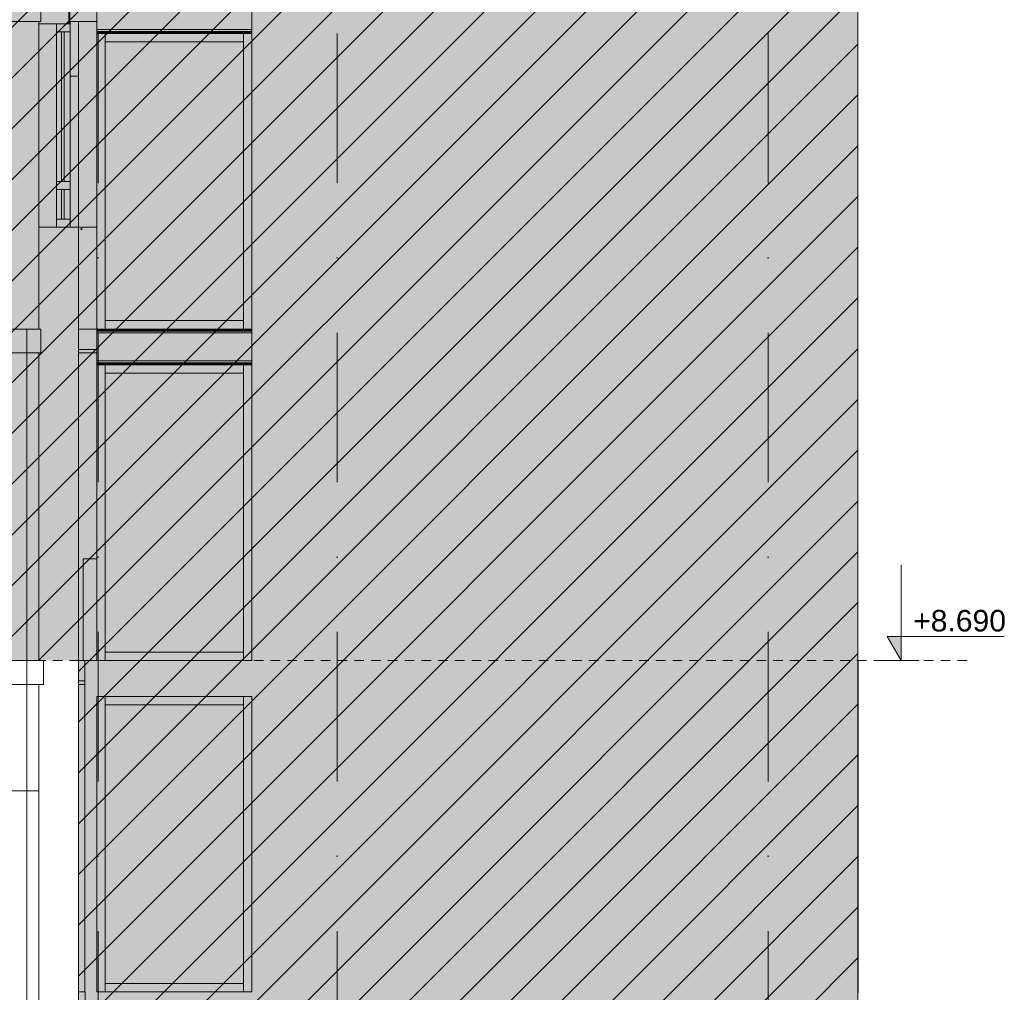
# Model space of a CAD drawing. Header units: millimetres. Extents: x -194 to 1012562, y 0 to 44349.
# Tile 74 of 97: x 358032 to 366261, y 12217 to 20345. Entities that reach past the tile are written whole.
import ezdxf
from ezdxf.enums import TextEntityAlignment as Align

# ---------------------------------------------------------------- set-up
doc = ezdxf.new("R2010")
doc.units = ezdxf.units.MM
doc.header["$MEASUREMENT"] = 0
doc.linetypes.add('streep-punt', pattern=[2500, 1250, -625, 0, -625])
doc.linetypes.add('Super Small Dashed', pattern=[140, 80, -60])
for name, color, linetype in [('21_0 NC Buitenwanden', 7, 'Continuous'), ('21_1 C Buitenwanden', 7, 'Continuous'), ('23 Vloeren', 7, 'Continuous'), ('23 Vloeren Laagscheidingslijnen', 7, 'Continuous'), ('28 Draagconstructies', 7, 'Continuous'), ('Maatvoering 1_ 100', 7, 'Continuous'), ('Maatvoering 1_ 100 2D arcering', 7, 'Continuous'), ('New_0 2D arcering', 7, 'Continuous'), ('New_65 WBDBO', 7, 'Continuous'), ('New_A-WALL-____-OTLN.IFC Model', 7, 'Continuous'), ('New_IFC Appartementen', 7, 'Continuous'), ('Ramen', 7, 'Continuous'), ('Stramien', 7, 'Continuous')]:
    doc.layers.add(name, color=color, linetype=linetype)
doc.styles.add('GENERATED_STYLE_1', font='arial.ttf')
doc.linetypes.add('BRA - WBDBO  30', pattern='A,0,[2,DO.114 Doorsnedes1.Shx,S=27.777778,R=0,X=0,Y=-1.22125e-15],-3500,0', length=3500)
doc.dimstyles.new('GENERATED_STYLE__1', dxfattribs={"dimtxt": 179.999995, "dimasz": 142.5, "dimexe": 0.18, "dimexo": 0.0625, "dimgap": 0, "dimtad": 1, "dimdec": 0, "dimzin": 0, "dimdsep": 46, "dimtxsty": 'GENERATED_STYLE_1', "dimblk": 'ARROWHEAD_11', "dimblk1": 'ARROWHEAD_11', "dimblk2": 'ARROWHEAD_11', "dimcen": 0.09, "dimse1": 1, "dimse2": 1, "dimclrd": 2, "dimclre": 2, "dimclrt": 2, "dimadec": 1, "dimazin": 0, "dimtfac": 1, "dimtdec": 4, "dimtmove": 0, "dimatfit": 3, "dimfxl": 1, "dimtolj": 1, "dimtzin": 0, "dimarcsym": 0})

# ---------------------------------------------------------------- blocks, each defined once
blk = doc.blocks.new('Section Element_1411_2', base_point=(328286.5, 6300))
at = {"layer": '21_0 NC Buitenwanden', "color": 2, "linetype": 'Continuous', "lineweight": 0}
for p, q in [((358541, 18610), (358522.5, 18610)), ((358550.5, 18608.3), (358541, 18610)), ((358542.5, 18595.8), (358542.5, 18598.1)), ((358542.5, 18598.1), (358550.5, 18593.5)), ((358550.5, 18593.5), (358550.5, 18608.3)), ((358552.5, 18610), (358552.5, 18590)), ((358677.5, 18610), (358552.5, 18610)), ((358552.5, 18590), (358542.5, 18595.8))]:
    blk.add_line(p, q, dxfattribs=at)
blk = doc.blocks.new('Section Element_1425_2', base_point=(328286.5, 6300))
at = {"layer": '21_0 NC Buitenwanden', "color": 1, "linetype": 'Continuous', "lineweight": 0}
for p, q in [((358522.5, 20530), (358522.5, 20440)), ((358192.5, 20330), (358192.5, 20310)), ((358192.5, 18610), (358192.5, 17760)), ((358522.5, 18610), (358522.5, 17760))]:
    blk.add_line(p, q, dxfattribs=at)
at = {"layer": '21_0 NC Buitenwanden', "color": 2, "linetype": 'Continuous', "lineweight": 0}
blk.add_line((358522.5, 20330), (358522.5, 19873), dxfattribs=at)
at = {"layer": '21_0 NC Buitenwanden', "color": 1, "linetype": 'Continuous', "lineweight": 0, "flags": 128}
for points in [[(358522.5, 20440), (358451.5, 20440), (358441.5, 20440)], [(358441.5, 20310), (358338.5, 20310), (358192.5, 20310)], [(358522.5, 18610), (358452.5, 18610), (358338.5, 18610), (358192.5, 18610)]]:
    blk.add_lwpolyline(points, dxfattribs=at)
blk = doc.blocks.new('Section Element_1426_2', base_point=(328286.5, 6300))
at = {"layer": 'Ramen', "color": 2, "linetype": 'Continuous', "lineweight": 0}
for q in [(358452.5, 19873), (358522.5, 18610)]:
    blk.add_line((358522.5, 19873), q, dxfattribs=at)
blk = doc.blocks.new('Section Element_1427_2', base_point=(328286.5, 6300))
at = {"layer": '23 Vloeren', "color": 3, "linetype": 'Continuous', "lineweight": 0}
for p, q in [((358192.5, 14990), (352036.5, 14990)), ((352236.5, 14790), (352036.5, 14790)), ((354378.5, 14790), (352636.5, 14790)), ((354872.5, 14790), (354778.5, 14790)), ((356762.5, 14790), (354972.5, 14790)), ((358192.5, 14790), (356862.5, 14790))]:
    blk.add_line(p, q, dxfattribs=at)
at = {"layer": '23 Vloeren', "color": 1, "linetype": 'Continuous', "lineweight": 0}
blk.add_line((358522.5, 14790), (358577.6, 14790), dxfattribs=at)
at = {"layer": '23 Vloeren Laagscheidingslijnen', "color": 3, "linetype": 'Continuous', "lineweight": 0}
for p, q in [((352036.5, 14990), (352036.5, 14790)), ((358231.5, 14990), (358192.5, 14990)), ((358231.5, 14990), (358231.5, 14790)), ((352636.5, 14790), (352236.5, 14790)), ((354778.5, 14790), (354378.5, 14790)), ((354972.5, 14790), (354872.5, 14790)), ((356862.5, 14790), (356762.5, 14790)), ((358231.5, 14790), (358192.5, 14790))]:
    blk.add_line(p, q, dxfattribs=at)
blk = doc.blocks.new('Section Element_1432_2', base_point=(328286.5, 6300))
at = {"layer": '21_0 NC Buitenwanden', "color": 1, "linetype": 'Continuous', "lineweight": 0}
for p, q in [((358522.5, 17760), (358522.5, 14990)), ((358192.5, 17560), (358192.5, 14990))]:
    blk.add_line(p, q, dxfattribs=at)
blk = doc.blocks.new('Section Element_1435_2', base_point=(328286.5, 6300))
at = {"layer": '23 Vloeren', "color": 1, "linetype": 'Continuous', "lineweight": 0}
for p, q in [((349712.5, 17760), (350532.5, 17760)), ((349712.5, 17560), (349712.5, 17760)), ((350532.5, 17560), (350532.5, 17760)), ((358522.5, 17560), (358677.5, 17560))]:
    blk.add_line(p, q, dxfattribs=at)
at = {"layer": '23 Vloeren', "color": 3, "linetype": 'Continuous', "lineweight": 0}
for p, q in [((352036.5, 17760), (352036.5, 17560)), ((352166.5, 17760), (352166.4, 17760)), ((358192.5, 17760), (352184.5, 17760)), ((358192.5, 17560), (352036.5, 17560))]:
    blk.add_line(p, q, dxfattribs=at)
at = {"layer": '23 Vloeren Laagscheidingslijnen', "color": 3, "linetype": 'Continuous', "lineweight": 0}
for p, q in [((352166.4, 17760), (352036.5, 17760)), ((352184.5, 17760), (352166.5, 17760)), ((358207.6, 17760), (358192.5, 17760)), ((358207.6, 17760), (358207.6, 17560)), ((358207.6, 17560), (358192.5, 17560))]:
    blk.add_line(p, q, dxfattribs=at)
blk = doc.blocks.new('Section Element_1438_2', base_point=(328286.5, 6300))
at = {"layer": '21_0 NC Buitenwanden', "color": 2, "linetype": 'Continuous', "lineweight": 0}
blk.add_line((358192.5, 18610), (358192.5, 20310), dxfattribs=at)
blk = doc.blocks.new('Section Element_1439_2', base_point=(328286.5, 6300))
at = {"layer": '23 Vloeren', "color": 3, "linetype": 'Continuous', "lineweight": 0}
for p, q in [((352036.5, 20530), (352036.5, 20330)), ((352166.5, 20530), (352166.4, 20530)), ((354376.5, 20530), (352184.5, 20530)), ((358192.5, 20530), (354526.5, 20530)), ((358192.5, 20330), (352036.5, 20330))]:
    blk.add_line(p, q, dxfattribs=at)
at = {"layer": '23 Vloeren', "color": 1, "linetype": 'Continuous', "lineweight": 0}
for p, q in [((358451.5, 20330), (358452.5, 20330)), ((358452.5, 20330), (358677.5, 20330))]:
    blk.add_line(p, q, dxfattribs=at)
at = {"layer": '23 Vloeren Laagscheidingslijnen', "color": 3, "linetype": 'Continuous', "lineweight": 0}
for p, q in [((352166.4, 20530), (352036.5, 20530)), ((352184.5, 20530), (352166.5, 20530)), ((354526.5, 20530), (354376.5, 20530)), ((358207.6, 20530), (358192.5, 20530)), ((358207.6, 20530), (358207.6, 20330)), ((358207.6, 20330), (358192.5, 20330))]:
    blk.add_line(p, q, dxfattribs=at)
blk = doc.blocks.new('Section Element_1473_2', base_point=(328286.5, 6300))
at = {"layer": '21_1 C Buitenwanden', "color": 1, "linetype": 'Continuous', "lineweight": 0}
for p, q in [((358522.5, 14990), (358522.5, 10370)), ((358192.5, 14790), (358192.5, 10450)), ((358522.5, 10350), (358432.5, 10350))]:
    blk.add_line(p, q, dxfattribs=at)
blk = doc.blocks.new('Section Element_1476_2', base_point=(328286.5, 6300))
at = {"layer": '28 Draagconstructies', "color": 1, "linetype": 'Continuous', "lineweight": 0}
blk.add_line((358192.5, 13900), (357302.5, 13900), dxfattribs=at)
blk = doc.blocks.new('Section Element_1489_2', base_point=(328286.5, 6300))
at = {"layer": '21_0 NC Buitenwanden', "color": 2, "linetype": 'Continuous', "lineweight": 0}
blk.add_line((358452.5, 20310), (358452.5, 20330), dxfattribs=at)
blk = doc.blocks.new('Section Element_1515_2', base_point=(328286.5, 6300))
at = {"layer": 'Ramen', "color": 1, "linetype": 'Continuous', "lineweight": 0}
for p, q in [((358441.5, 20440), (358441.5, 20310)), ((358451.5, 20440), (358451.5, 20310)), ((358338.5, 20310), (358338.5, 20243)), ((358452.5, 20310), (358452.5, 20243)), ((358338.5, 20243), (358338.5, 18993.5)), ((358452.5, 20243), (358338.5, 20243)), ((358382.5, 20243), (358382.5, 18993.5)), ((358402.5, 18993.5), (358402.5, 20243)), ((358452.5, 20243), (358452.5, 18993.5)), ((358338.5, 18993.5), (358338.5, 18926.5)), ((358452.5, 18993.5), (358338.5, 18993.5)), ((358338.5, 18926.5), (358338.5, 18677)), ((358452.5, 18926.5), (358338.5, 18926.5)), ((358382.5, 18926.5), (358382.5, 18677)), ((358402.5, 18677), (358402.5, 18926.5)), ((358452.5, 18993.5), (358452.5, 18926.5)), ((358452.5, 18926.5), (358452.5, 18677)), ((358338.5, 18677), (358338.5, 18610)), ((358452.5, 18677), (358338.5, 18677)), ((358452.5, 18677), (358452.5, 18610))]:
    blk.add_line(p, q, dxfattribs=at)
at = {"layer": 'Ramen', "color": 1, "linetype": 'Continuous', "lineweight": 0, "flags": 128}
blk.add_lwpolyline([(358452.5, 20310), (358451.5, 20310), (358441.5, 20310)], dxfattribs=at)
blk = doc.blocks.new('Section Element_1536_2', base_point=(328286.5, 6300))
at = {"layer": '21_0 NC Buitenwanden', "color": 2, "linetype": 'Continuous', "lineweight": 0}
for p in [(358677.5, 15840), (358561.5, 14990)]:
    blk.add_line(p, (358561.5, 15840), dxfattribs=at)
blk = doc.blocks.new('Section Element_1619_2', base_point=(328286.5, 6300))
at = {"layer": 'New_IFC Appartementen', "color": 2, "linetype": 'Continuous', "lineweight": 0}
blk.add_line((365037.5, 12220), (365037.5, 9450), dxfattribs=at)
blk = doc.blocks.new('Section Element_1622_2', base_point=(328286.5, 6300))
at = {"layer": 'New_IFC Appartementen', "color": 2, "linetype": 'Continuous', "lineweight": 0}
for p, q in [((358580, 9450), (358580, 12220)), ((359971.5, 12220), (358677.5, 12220))]:
    blk.add_line(p, q, dxfattribs=at)
blk = doc.blocks.new('Section Element_1626_2', base_point=(328286.5, 6300))
at = {"layer": 'New_IFC Appartementen', "color": 2, "linetype": 'Continuous', "lineweight": 0}
for p, q in [((365037.5, 14990), (365037.5, 12220)), ((365037.5, 12220), (365036.5, 12220))]:
    blk.add_line(p, q, dxfattribs=at)
blk = doc.blocks.new('Section Element_1627_2', base_point=(328286.5, 6300))
at = {"layer": 'New_IFC Appartementen', "color": 2, "linetype": 'Continuous', "lineweight": 0}
for p, q in [((365038.5, 14984.1), (365038.5, 14695.9)), ((365038.5, 14690), (365038.5, 12220))]:
    blk.add_line(p, q, dxfattribs=at)
blk = doc.blocks.new('Section Element_1652_2', base_point=(328286.5, 6300))
at = {"layer": 'New_IFC Appartementen', "color": 9, "linetype": 'Continuous', "lineweight": 0}
blk.add_line((358577.5, 13850), (358577.5, 12220), dxfattribs=at)
blk = doc.blocks.new('Section Element_1653_2', base_point=(328286.5, 6300))
at = {"layer": 'New_IFC Appartementen', "color": 1, "linetype": 'Continuous', "lineweight": 0}
for p, q in [((358522.5, 12220), (358577.5, 12220)), ((358522.5, 12050), (358577.5, 12050))]:
    blk.add_line(p, q, dxfattribs=at)
blk = doc.blocks.new('Section Element_1654_2', base_point=(328286.5, 6300))
at = {"layer": 'New_IFC Appartementen', "color": 2, "linetype": 'Continuous', "lineweight": 0}
for p, q in [((359971.5, 14990), (358577.6, 14990)), ((358577.6, 12220), (358577.6, 14990)), ((358580, 12220), (358577.6, 12220))]:
    blk.add_line(p, q, dxfattribs=at)
blk = doc.blocks.new('Section Element_1655_2', base_point=(328286.5, 6300))
at = {"layer": 'New_A-WALL-____-OTLN.IFC Model', "color": 1, "linetype": 'Continuous', "lineweight": 0}
for p, q in [((358677.5, 14690), (359971.5, 14690)), ((358677.5, 12220), (358677.5, 14690)), ((359971.5, 14690), (359971.5, 12220))]:
    blk.add_line(p, q, dxfattribs=at)
blk = doc.blocks.new('Section Element_1656_2', base_point=(328286.5, 6300))
at = {"layer": 'New_IFC Appartementen', "color": 2, "linetype": 'Continuous', "lineweight": 0}
for p, q in [((359971.5, 14990), (359971.5, 17760)), ((365037.5, 14990), (365037.5, 17760))]:
    blk.add_line(p, q, dxfattribs=at)
blk = doc.blocks.new('Section Element_1658_2', base_point=(328286.5, 6300))
at = {"layer": 'New_IFC Appartementen', "color": 9, "linetype": 'Continuous', "lineweight": 0}
for q in [(358747.5, 12220), (359901.5, 12290)]:
    blk.add_line((358747.5, 12290), q, dxfattribs=at)
blk = doc.blocks.new('Section Element_1659_2', base_point=(328286.5, 6300))
at = {"layer": 'New_IFC Appartementen', "color": 9, "linetype": 'Continuous', "lineweight": 0}
for q in [(359901.5, 14690), (358747.5, 14620)]:
    blk.add_line((359901.5, 14620), q, dxfattribs=at)
blk = doc.blocks.new('Section Element_1660_2', base_point=(328286.5, 6300))
at = {"layer": 'New_IFC Appartementen', "color": 9, "linetype": 'Continuous', "lineweight": 0}
blk.add_line((359901.5, 12220), (359901.5, 14690), dxfattribs=at)
blk = doc.blocks.new('Section Element_1661_2', base_point=(328286.5, 6300))
at = {"layer": 'New_IFC Appartementen', "color": 9, "linetype": 'Continuous', "lineweight": 0}
blk.add_line((358747.5, 14690), (358747.5, 12220), dxfattribs=at)
blk = doc.blocks.new('Section Element_1662_2', base_point=(328286.5, 6300))
at = {"layer": 'New_IFC Appartementen', "color": 1, "linetype": 'Continuous', "lineweight": 0}
for p, q in [((365037.5, 12220), (365038.5, 12220)), ((365038.5, 12214.1), (365037.5, 12211.7)), ((365038.5, 12220), (365038.5, 12214.1)), ((365037.5, 11928.3), (365038.5, 11925.9)), ((365038.5, 11920), (365037.5, 11920)), ((365038.5, 11925.9), (365038.5, 11920))]:
    blk.add_line(p, q, dxfattribs=at)
blk = doc.blocks.new('Section Element_1669_2', base_point=(328286.5, 6300))
at = {"layer": 'New_IFC Appartementen', "color": 1, "linetype": 'Continuous', "lineweight": 0}
for p, q in [((358522.5, 14990), (358577.6, 14990)), ((358522.5, 14820), (358577.6, 14820))]:
    blk.add_line(p, q, dxfattribs=at)
blk = doc.blocks.new('Section Element_1670_2', base_point=(328286.5, 6300))
at = {"layer": 'New_IFC Appartementen', "color": 2, "linetype": 'Continuous', "lineweight": 0}
for p, q in [((359971.5, 17760), (359971.5, 20530)), ((365037.5, 17760), (365037.5, 20530))]:
    blk.add_line(p, q, dxfattribs=at)
blk = doc.blocks.new('Section Element_1671_2', base_point=(328286.5, 6300))
at = {"layer": 'New_IFC Appartementen', "color": 9, "linetype": 'Continuous', "lineweight": 0}
for q in [(358747.5, 14990), (359901.5, 15060)]:
    blk.add_line((358747.5, 15060), q, dxfattribs=at)
blk = doc.blocks.new('Section Element_1672_2', base_point=(328286.5, 6300))
at = {"layer": 'New_IFC Appartementen', "color": 9, "linetype": 'Continuous', "lineweight": 0}
for q in [(359901.5, 17460), (358747.5, 17390)]:
    blk.add_line((359901.5, 17390), q, dxfattribs=at)
blk = doc.blocks.new('Section Element_1673_2', base_point=(328286.5, 6300))
at = {"layer": 'New_IFC Appartementen', "color": 9, "linetype": 'Continuous', "lineweight": 0}
blk.add_line((359901.5, 14990), (359901.5, 17460), dxfattribs=at)
blk = doc.blocks.new('Section Element_1674_2', base_point=(328286.5, 6300))
at = {"layer": 'New_IFC Appartementen', "color": 9, "linetype": 'Continuous', "lineweight": 0}
for p, q in [((358677.5, 17460), (358677.5, 14990)), ((358747.5, 17460), (358747.5, 14990))]:
    blk.add_line(p, q, dxfattribs=at)
blk = doc.blocks.new('Section Element_1676_2', base_point=(328286.5, 6300))
at = {"layer": 'New_IFC Appartementen', "color": 1, "linetype": 'Continuous', "lineweight": 0}
for p, q in [((365037.5, 14990), (365038.5, 14990)), ((365038.5, 14984.1), (365037.5, 14981.7)), ((365038.5, 14990), (365038.5, 14984.1)), ((365037.5, 14698.3), (365038.5, 14695.9)), ((365038.5, 14690), (365037.5, 14690)), ((365038.5, 14695.9), (365038.5, 14690))]:
    blk.add_line(p, q, dxfattribs=at)
blk = doc.blocks.new('Section Element_1678_2', base_point=(328286.5, 6300))
at = {"layer": 'New_IFC Appartementen', "color": 1, "linetype": 'Continuous', "lineweight": 0}
for p, q in [((358677.5, 17760), (358677.5, 17754.1)), ((358677.5, 17760), (359971.5, 17760)), ((358677.5, 17754.1), (359971.5, 17754.1)), ((358677.5, 17754.1), (358677.5, 17748.4)), ((358677.5, 17748.4), (358677.5, 17746.1)), ((358677.5, 17746.1), (358677.5, 17742.8)), ((358677.5, 17746.1), (359971.5, 17746.1)), ((358677.5, 17742.8), (358677.5, 17740.7)), ((358677.5, 17742.8), (359971.5, 17742.8)), ((358677.5, 17740.7), (358677.5, 17734.8)), ((358677.5, 17734.8), (358677.5, 17726.8)), ((358677.5, 17726.8), (358677.5, 17493.2)), ((358677.5, 17726.8), (359971.5, 17726.8)), ((358677.5, 17493.2), (358677.5, 17485.2)), ((358677.5, 17493.2), (359971.5, 17493.2)), ((358677.5, 17485.2), (358677.5, 17479.3)), ((358677.5, 17479.3), (358677.5, 17477.2)), ((358677.5, 17477.2), (358677.5, 17473.9)), ((358677.5, 17477.2), (359971.5, 17477.2)), ((358677.5, 17473.9), (358677.5, 17471.6)), ((358677.5, 17473.9), (359971.5, 17473.9)), ((358677.5, 17471.6), (358677.5, 17465.9)), ((358677.5, 17465.9), (358677.5, 17460)), ((358677.5, 17465.9), (359971.5, 17465.9)), ((358677.5, 17460), (359971.5, 17460))]:
    blk.add_line(p, q, dxfattribs=at)
blk = doc.blocks.new('Section Element_1687_2', base_point=(328286.5, 6300))
at = {"layer": 'New_IFC Appartementen', "color": 1, "linetype": 'Continuous', "lineweight": 0}
for p, q in [((358522.5, 17760), (358677.5, 17760)), ((358522.5, 17590), (358677.5, 17590))]:
    blk.add_line(p, q, dxfattribs=at)
blk = doc.blocks.new('Section Element_1690_2', base_point=(328286.5, 6300))
at = {"layer": 'New_IFC Appartementen', "color": 9, "linetype": 'Continuous', "lineweight": 0}
for p, q in [((358677.5, 20230), (358677.5, 17760)), ((358747.5, 17830), (358747.5, 17760))]:
    blk.add_line(p, q, dxfattribs=at)
blk = doc.blocks.new('Section Element_1691_2', base_point=(328286.5, 6300))
at = {"layer": 'New_IFC Appartementen', "color": 9, "linetype": 'Continuous', "lineweight": 0}
for q in [(358747.5, 17760), (359901.5, 17830)]:
    blk.add_line((358747.5, 17830), q, dxfattribs=at)
blk = doc.blocks.new('Section Element_1692_2', base_point=(328286.5, 6300))
at = {"layer": 'New_IFC Appartementen', "color": 9, "linetype": 'Continuous', "lineweight": 0}
blk.add_line((359901.5, 17760), (359901.5, 20230), dxfattribs=at)
blk = doc.blocks.new('Section Element_1693_2', base_point=(328286.5, 6300))
at = {"layer": 'New_IFC Appartementen', "color": 9, "linetype": 'Continuous', "lineweight": 0}
for p, q in [((358747.5, 20160), (358747.5, 20230)), ((359901.5, 20160), (359901.5, 20230)), ((359901.5, 20160), (358747.5, 20160))]:
    blk.add_line(p, q, dxfattribs=at)
blk = doc.blocks.new('Section Element_1694_2', base_point=(328286.5, 6300))
at = {"layer": 'New_IFC Appartementen', "color": 9, "linetype": 'Continuous', "lineweight": 0}
blk.add_line((358747.5, 17830), (358747.5, 20160), dxfattribs=at)
blk = doc.blocks.new('Section Element_1696_2', base_point=(328286.5, 6300))
at = {"layer": 'New_IFC Appartementen', "color": 1, "linetype": 'Continuous', "lineweight": 0}
for p, q in [((358677.5, 20530), (358677.5, 20524.1)), ((358677.5, 20530), (359971.5, 20530)), ((358677.5, 20524.1), (359971.5, 20524.1)), ((358677.5, 20524.1), (358677.5, 20518.4)), ((358677.5, 20518.4), (358677.5, 20516.1)), ((358677.5, 20516.1), (358677.5, 20512.8)), ((358677.5, 20516.1), (359971.5, 20516.1)), ((358677.5, 20512.8), (358677.5, 20510.7)), ((358677.5, 20512.8), (359971.5, 20512.8)), ((358677.5, 20510.7), (358677.5, 20504.8)), ((358677.5, 20504.8), (358677.5, 20496.8)), ((358677.5, 20496.8), (358677.5, 20263.2)), ((358677.5, 20496.8), (359971.5, 20496.8)), ((358677.5, 20263.2), (358677.5, 20255.2)), ((358677.5, 20263.2), (359971.5, 20263.2)), ((358677.5, 20255.2), (358677.5, 20249.3)), ((358677.5, 20249.3), (358677.5, 20247.2)), ((358677.5, 20247.2), (358677.5, 20243.9)), ((358677.5, 20247.2), (359971.5, 20247.2)), ((358677.5, 20243.9), (358677.5, 20241.6)), ((358677.5, 20243.9), (359971.5, 20243.9)), ((358677.5, 20241.6), (358677.5, 20235.9)), ((358677.5, 20235.9), (358677.5, 20230)), ((358677.5, 20235.9), (359971.5, 20235.9)), ((358677.5, 20230), (359971.5, 20230))]:
    blk.add_line(p, q, dxfattribs=at)
blk = doc.blocks.new('Dimension_3_2', base_point=(365399, 6300))
at = {"layer": 'Maatvoering 1_ 100 2D arcering', "linetype": 'Continuous', "lineweight": 0}
for points in [[(365399, 14990), (365399, 15190), (365283, 15190)], [(365399, 10450), (365399, 10650), (365283, 10650)], [(365399, 6300), (365399, 6500), (365283, 6500)]]:
    blk.add_hatch(color=1, dxfattribs=at).paths.add_polyline_path(points)
at = {"layer": 'Maatvoering 1_ 100', "color": 1, "linetype": 'Continuous', "lineweight": 0}
for p, q in [((365399, 14990), (365399, 15790)), ((365399, 14990), (365283, 15190)), ((365283, 15190), (365399, 15190)), ((365399, 15190), (366260.9, 15190)), ((365399, 10450), (365399, 11250)), ((365399, 10450), (365283, 10650)), ((365283, 10650), (365399, 10650)), ((365399, 10650), (366260.9, 10650)), ((365399, 6300), (365399, 7100)), ((365399, 6300), (365283, 6500)), ((365283, 6500), (365399, 6500)), ((365399, 6500), (365771.8, 6500))]:
    blk.add_line(p, q, dxfattribs=at)
at = {"layer": 'Maatvoering 1_ 100', "color": 2, "linetype": 'Continuous', "lineweight": 0}
for p, q in [((365399, 14990), (365249, 14990)), ((365399, 14990), (365549, 14990)), ((365399, 10450), (365249, 10450)), ((365399, 10450), (365549, 10450)), ((365399, 6300), (365249, 6300)), ((365399, 6300), (365549, 6300))]:
    blk.add_line(p, q, dxfattribs=at)
at = {"layer": 'Maatvoering 1_ 100', "color": 2, "lineweight": 0, "char_height": 180, "attachment_point": 7, "style": 'GENERATED_STYLE_1'}
for s, insert in [('\\A1;{\\pql;\\fArial|b0|i0|c0|p0;\\W1.000000;+8.690}', (365499, 15230)), ('\\A1;{\\pql;\\fArial|b0|i0|c0|p0;\\W1.000000;+4.150}', (365499, 10690)), ('\\A1;{\\pql;\\fArial|b0|i0|c0|p0;\\W1.000000;±0}', (365499, 6540))]:
    blk.add_mtext(s, dxfattribs=dict(at, insert=insert))
blk = doc.blocks.new('*D1888', base_point=(328286.5, 6300))
at = {"layer": 'Maatvoering 1_ 100 2D arcering', "linetype": 'Continuous', "lineweight": 0}
for points in [[(356205.9, 14790), (356208.8, 14775.6), (356216.9, 14763.5), (356229.1, 14755.4), (356243.4, 14752.5), (356257.8, 14755.4), (356269.9, 14763.5), (356278, 14775.6), (356280.9, 14790), (356278, 14804.4), (356269.9, 14816.5), (356257.8, 14824.6), (356243.4, 14827.5), (356229.1, 14824.6), (356216.9, 14816.5), (356208.8, 14804.4)], [(356205.9, 10450), (356208.8, 10435.6), (356216.9, 10423.5), (356229.1, 10415.4), (356243.4, 10412.5), (356257.8, 10415.4), (356269.9, 10423.5), (356278, 10435.6), (356280.9, 10450), (356278, 10464.4), (356269.9, 10476.5), (356257.8, 10484.6), (356243.4, 10487.5), (356229.1, 10484.6), (356216.9, 10476.5), (356208.8, 10464.4)]]:
    blk.add_hatch(color=1, dxfattribs=at).paths.add_polyline_path(points)
at = {"layer": 'Maatvoering 1_ 100', "color": 2, "linetype": 'Continuous', "lineweight": 0}
for p, q in [((356243.4, 14827.5), (356243.4, 14865)), ((356205.9, 14790), (356102.8, 14790)), ((356243.4, 10487.5), (356243.4, 14752.5)), ((356384, 14790), (356280.9, 14790)), ((356205.9, 10450), (356102.8, 10450)), ((356243.4, 10375), (356243.4, 10412.5)), ((356384, 10450), (356280.9, 10450))]:
    blk.add_line(p, q, dxfattribs=at)
at = {"layer": 'Maatvoering 1_ 100', "color": 1, "linetype": 'Continuous', "lineweight": 0}
for centre in [(356243.4, 14790), (356243.4, 10450)]:
    blk.add_circle(centre, 37.5, dxfattribs=at)
at = {"layer": 'Maatvoering 1_ 100', "color": 2, "lineweight": 0, "insert": (356207.4, 12311.1), "char_height": 180, "attachment_point": 7, "rotation": 90, "style": 'GENERATED_STYLE_1'}
blk.add_mtext('\\A1;{\\pql;\\fArial|b0|i0|c0|p0;\\W1.000000;4.340}', dxfattribs=at)
blk = doc.blocks.new('ARROWHEAD_11')
at = {"color": 0, "linetype": 'Continuous', "lineweight": 0}
blk.add_line((0, 0), (-1, 0), dxfattribs=at)
at = {"color": 0, "linetype": 'Continuous', "lineweight": 0, "const_width": 0.25, "flags": 128}
blk.add_lwpolyline([(-0.125, 0, 1), (0.125, 0, 1)], format="xyb", close=True, dxfattribs=at)
blk = doc.blocks.new('Standard grid marker[50]_2', base_point=(358686.5, 36230))
at = {"layer": 'Stramien', "color": 1, "linetype": 'streep-punt', "lineweight": 0}
blk.add_line((358686.5, 35230), (358686.5, 2000), dxfattribs=at)
at = {"layer": 'Stramien', "color": 2, "lineweight": 0, "style": 'GENERATED_STYLE_1'}
blk.add_attdef('AC_MarkerText_1', text='', height=350, rotation=360, dxfattribs=at).set_placement((358686.5, 675), align=Align.TOP_CENTER)
blk = doc.blocks.new('Standard grid marker[52]_2', base_point=(360686.5, 36230))
at = {"layer": 'Stramien', "color": 1, "linetype": 'streep-punt', "lineweight": 0}
blk.add_line((360686.5, 35230), (360686.5, 2000), dxfattribs=at)
at = {"layer": 'Stramien', "color": 2, "lineweight": 0, "style": 'GENERATED_STYLE_1'}
blk.add_attdef('AC_MarkerText_1', text='', height=350, rotation=360, dxfattribs=at).set_placement((360686.5, 675), align=Align.TOP_CENTER)
blk = doc.blocks.new('Standard grid marker[53]_2', base_point=(364286.5, 36230))
at = {"layer": 'Stramien', "color": 1, "linetype": 'streep-punt', "lineweight": 0}
blk.add_line((364286.5, 35230), (364286.5, 2000), dxfattribs=at)
at = {"layer": 'Stramien', "color": 2, "lineweight": 0, "style": 'GENERATED_STYLE_1'}
blk.add_attdef('AC_MarkerText_1', text='', height=350, rotation=360, dxfattribs=at).set_placement((364286.5, 675), align=Align.TOP_CENTER)

msp = doc.modelspace()

# ---------------------------------------------------------------- hatches: boundary and pattern name
at = {"layer": 'New_0 2D arcering', "linetype": 'Continuous', "lineweight": 0, "true_color": 0x3c4244}
h = msp.add_hatch(dxfattribs=at)
h.set_pattern_fill('940_Diagonaal_300_0002', color=149, style=0, pattern_type=2)
h.set_pattern_definition([(45, (328286.5, 6300), (-212.132, 212.132), [])])
h.paths.add_polyline_path([(345428.5, 26070), (345428.5, 14990), (348492.5, 14990), (358522.5, 14990), (358522.5, 6300), (365037.5, 6300), (365037.5, 31230), (359971.5, 31230), (359971.5, 30370), (358522.5, 30370), (358522.5, 30630), (356132.6, 30630), (349917.6, 30630), (348492.5, 30630), (348492.5, 29595), (348462.5, 29595), (348462.5, 29570), (348492.5, 29570), (348492.5, 26595), (348462.5, 26595), (348462.5, 26570), (348492.5, 26570), (348492.5, 26270), (345578.5, 26270), (345578.5, 26070)])
h.paths.add_polyline_path([(357022.5, 29595), (357052.5, 29595), (357052.5, 29570), (357022.5, 29570)], flags=0)
h.paths.add_polyline_path([(357052.5, 29320), (357022.5, 29320), (357022.5, 29345), (357052.5, 29345)], flags=0)
at = {"layer": 'New_0 2D arcering', "linetype": 'Continuous', "lineweight": 0, "true_color": 0x686b6c}
h = msp.add_hatch(color=251, dxfattribs=at)
h.paths.add_polyline_path([(345428.5, 26070), (345428.5, 14990), (348492.5, 14990), (358522.5, 14990), (358522.5, 6300), (365037.5, 6300), (365037.5, 31230), (359971.5, 31230), (359971.5, 30370), (358522.5, 30370), (358522.5, 30630), (356132.6, 30630), (349917.6, 30630), (348492.5, 30630), (348492.5, 29595), (348462.5, 29595), (348462.5, 29570), (348492.5, 29570), (348492.5, 26595), (348462.5, 26595), (348462.5, 26570), (348492.5, 26570), (348492.5, 26270), (345578.5, 26270), (345578.5, 26070)])
h.paths.add_polyline_path([(357022.5, 29595), (357052.5, 29595), (357052.5, 29570), (357022.5, 29570)], flags=0)
h.paths.add_polyline_path([(357052.5, 29320), (357022.5, 29320), (357022.5, 29345), (357052.5, 29345)], flags=0)

# ---------------------------------------------------------------- linework, layer by layer
at = {"color": 8, "linetype": 'Super Small Dashed', "lineweight": 0, "true_color": 0x778488, "flags": 128}
msp.add_lwpolyline([(365949.5, 14990), (358192.5, 14990)], dxfattribs=at)
at = {"layer": 'New_65 WBDBO', "color": 1, "linetype": 'BRA - WBDBO  30', "lineweight": 0}
msp.add_lwpolyline([(358092.5, 6300), (358092.5, 17760)], dxfattribs=at)

# ---------------------------------------------------------------- block references
at = {"layer": '21_0 NC Buitenwanden', "lineweight": 0}
for name in ['Section Element_1425_2', 'Section Element_1489_2', 'Section Element_1438_2', 'Section Element_1411_2', 'Section Element_1432_2', 'Section Element_1536_2']:
    msp.add_blockref(name, (328286.5, 6300), dxfattribs=at)
at = {"layer": '21_1 C Buitenwanden', "lineweight": 0}
msp.add_blockref('Section Element_1473_2', (328286.5, 6300), dxfattribs=at)
at = {"layer": '23 Vloeren', "lineweight": 0}
for name in ['Section Element_1439_2', 'Section Element_1435_2', 'Section Element_1427_2']:
    msp.add_blockref(name, (328286.5, 6300), dxfattribs=at)
at = {"layer": '28 Draagconstructies', "lineweight": 0}
msp.add_blockref('Section Element_1476_2', (328286.5, 6300), dxfattribs=at)
at = {"layer": 'Maatvoering 1_ 100', "color": 2, "linetype": 'Continuous', "lineweight": 0}
msp.add_blockref('Dimension_3_2', (365399, 6300), dxfattribs=at)
at = {"layer": 'New_A-WALL-____-OTLN.IFC Model', "lineweight": 0}
msp.add_blockref('Section Element_1655_2', (328286.5, 6300), dxfattribs=at)
at = {"layer": 'New_IFC Appartementen', "lineweight": 0}
for name in ['Section Element_1696_2', 'Section Element_1670_2', 'Section Element_1690_2', 'Section Element_1693_2', 'Section Element_1692_2', 'Section Element_1694_2', 'Section Element_1691_2', 'Section Element_1687_2', 'Section Element_1678_2', 'Section Element_1656_2', 'Section Element_1674_2', 'Section Element_1672_2', 'Section Element_1673_2', 'Section Element_1671_2', 'Section Element_1669_2', 'Section Element_1654_2', 'Section Element_1626_2', 'Section Element_1676_2', 'Section Element_1627_2', 'Section Element_1659_2', 'Section Element_1661_2', 'Section Element_1660_2', 'Section Element_1652_2', 'Section Element_1658_2', 'Section Element_1653_2', 'Section Element_1622_2', 'Section Element_1619_2', 'Section Element_1662_2']:
    msp.add_blockref(name, (328286.5, 6300), dxfattribs=at)
at = {"layer": 'Ramen', "lineweight": 0}
for name in ['Section Element_1515_2', 'Section Element_1426_2']:
    msp.add_blockref(name, (328286.5, 6300), dxfattribs=at)
at = {"layer": 'Stramien', "color": 1, "linetype": 'Continuous', "lineweight": 0}
for name, p in [('Standard grid marker[50]_2', (358686.5, 36230)), ('Standard grid marker[52]_2', (360686.5, 36230)), ('Standard grid marker[53]_2', (364286.5, 36230))]:
    msp.add_blockref(name, p, dxfattribs=at)

# ---------------------------------------------------------------- dimensions: what is measured, and where the dimension line sits
at = {"layer": 'Maatvoering 1_ 100', "color": 2, "linetype": 'Continuous', "lineweight": 0}
dim = msp.add_linear_dim(base=(356243.4, 14790), p1=(358192.5, 10450), p2=(358192.5, 14790), angle=90, dimstyle='GENERATED_STYLE__1', dxfattribs=at)
dim.commit()
dim.dimension.update_dxf_attribs({"geometry": '*D1888', "text_midpoint": (356117.4, 12612.6), "dimtype": 160, "text_rotation": 90})

doc.saveas('drawing.dxf')
